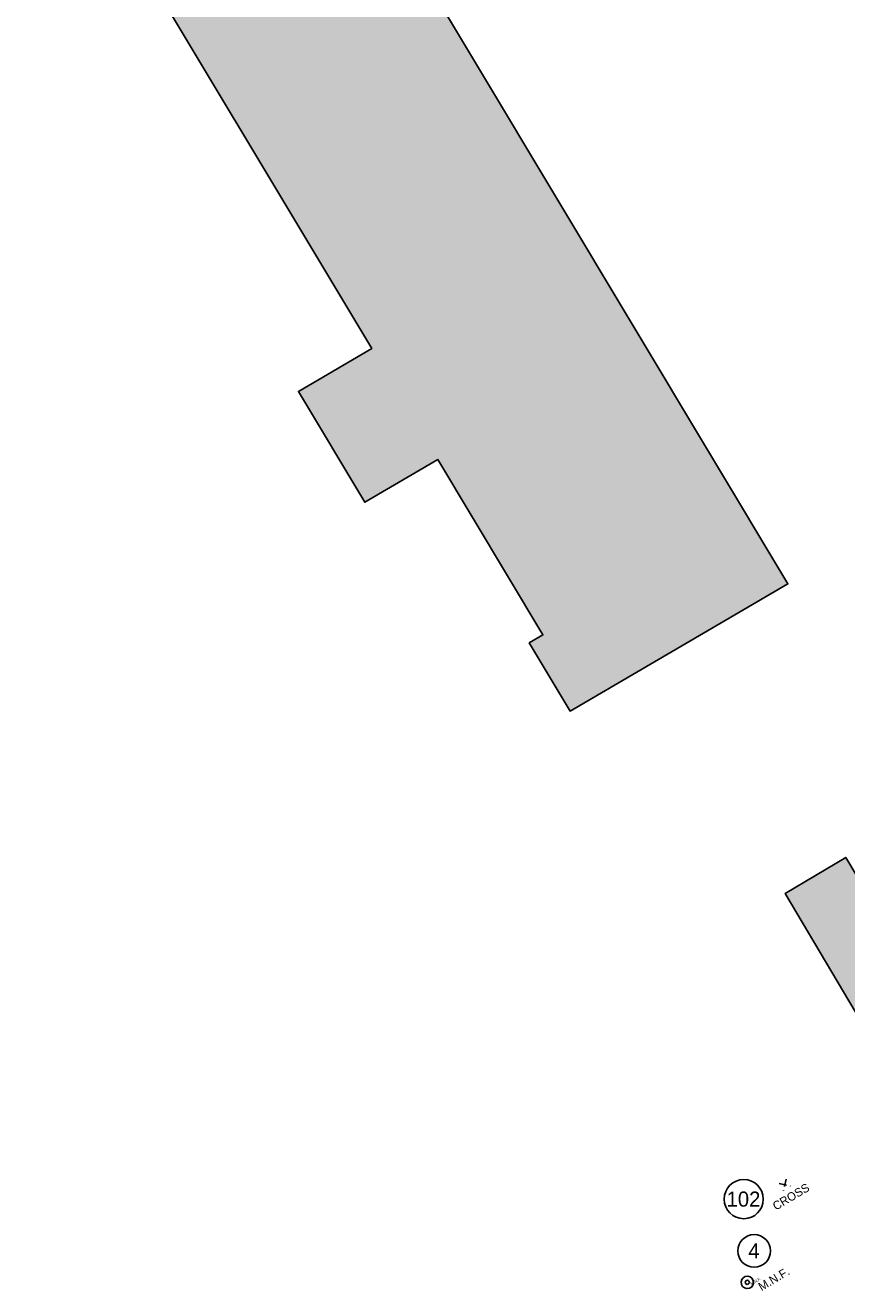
# Model space of a CAD drawing. Header units: feet. Extents: x 1485209 to 1496127, y 336129 to 339496.
# Tile 3 of 8: x 1494948 to 1495356, y 336990 to 337618. Entities that reach past the tile are written whole.
import ezdxf
from ezdxf import colors
from ezdxf.entities.mleader import LeaderData, LeaderLine
from ezdxf.enums import TextEntityAlignment as Align
from ezdxf.math import Vec2, Vec3

# ---------------------------------------------------------------- set-up
doc = ezdxf.new("R2010")
doc.units = ezdxf.units.FT
doc.header["$MEASUREMENT"] = 0
doc.linetypes.add('HIDDEN4', pattern=[0.09375, 0.0625, -0.03125])
for name, color, linetype in [('BD_X_Building', 130, 'Continuous'), ('BD_X_Hatch', 247, 'Continuous'), ('RD_P_Text', 1, 'Continuous'), ('RW_P_Text-Parcel', 140, 'Continuous'), ('RW_X_Text-CLplat', 30, 'Continuous')]:
    doc.layers.add(name, color=color, linetype=linetype)
doc.styles.add('Slanted-Normal', font='font31.shx', dxfattribs={"height": 0.1})
doc.styles.get("Standard").update_dxf_attribs({"font": 'font31.shx'})

# ---------------------------------------------------------------- blocks, each defined once
blk = doc.blocks.new('309')
at = {"color": 0, "linetype": 'HIDDEN4'}
for p, q in [((-0.034, 0.034), (0.034, -0.034)), ((0.034, 0.034), (-0.034, -0.034))]:
    blk.add_line(p, q, dxfattribs=at)

msp = doc.modelspace()

# ---------------------------------------------------------------- hatches: boundary and pattern name
at = {"layer": 'BD_X_Hatch'}
h = msp.add_hatch(color=255, dxfattribs=at)
h.dxf.hatch_style = 1
h.paths.add_polyline_path([(1495019.12, 337853.78), (1494948.27, 337812.43), (1494978.3, 337762.36), (1494966.53, 337755.49), (1494987.63, 337720.31), (1494999.15, 337727.03), (1495014.52, 337701.39), (1494984.5, 337683.86), (1495120.29, 337457.41), (1495083.83, 337436.13), (1495116.81, 337381.13), (1495153.07, 337402.29), (1495205.25, 337315.28), (1495198.45, 337311.31), (1495218.74, 337277.46), (1495326.87, 337340.57)])
h = msp.add_hatch(color=255, dxfattribs=at)
h.dxf.hatch_style = 1
h.paths.add_polyline_path([(1495355.57, 337204.81), (1495325.44, 337186.87), (1495371.9, 337108.84), (1495402.03, 337126.78)])

# ---------------------------------------------------------------- linework, layer by layer
at = {"layer": 'BD_X_Building', "flags": 128}
msp.add_lwpolyline([(1495019.12, 337853.78), (1494948.27, 337812.43), (1494978.3, 337762.36), (1494966.53, 337755.49), (1494987.63, 337720.31), (1494999.15, 337727.03), (1495014.52, 337701.39), (1494984.5, 337683.86), (1495120.29, 337457.41), (1495083.83, 337436.13), (1495116.81, 337381.13), (1495153.07, 337402.29), (1495205.25, 337315.28), (1495198.45, 337311.31), (1495218.74, 337277.46), (1495326.87, 337340.57)], close=True, dxfattribs=at)
at = {"layer": 'BD_X_Building'}
msp.add_lwpolyline([(1495402.03, 337126.78), (1495371.9, 337108.84), (1495325.44, 337186.87), (1495355.57, 337204.81)], close=True, dxfattribs=at)
at = {"layer": 'RW_P_Text-Parcel'}
msp.add_arc((1495306.69, 336993.89, 913), 1.02, 266.53396, 265.53396, dxfattribs=at)
at = {"layer": 'RW_X_Text-CLplat'}
for centre, radius in [((1495304.92, 337035.22, -10.85), 9.72), ((1495310.09, 337009.52, -10.85), 8.1)]:
    msp.add_circle(centre, radius, dxfattribs=at)
msp.add_arc((1495306.69, 336993.89, 913), 3.06, 266.53396, 265.53396, dxfattribs=at)

# ---------------------------------------------------------------- block references
at = {"layer": 'RW_X_Text-CLplat', "xscale": 59.9999999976, "yscale": 59.9999999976, "zscale": 59.9999999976, "rotation": 31.89575310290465}
msp.add_blockref('309', (1495325.36, 337042.36, 913.66), dxfattribs=at)

# ---------------------------------------------------------------- texts
at = {"layer": 'RW_P_Text-Parcel'}
msp.add_text('M.N.F.', height=1.4, rotation=30.84782, dxfattribs=at).set_placement((1495308.77, 336992.44, 913))
at = {"layer": 'RW_X_Text-CLplat'}
for s, p in [('102', (1495304.79, 337031.48, -10.85)), ('4', (1495309.96, 337005.78, -10.85))]:
    msp.add_text(s, height=7.5, dxfattribs=at).set_placement(p, align=Align.CENTER)
for s, p in [('CROSS', (1495320.89, 337029.48, 1470.88)), ('M.N.F.', (1495313.75, 336989.47, 1470.88))]:
    msp.add_text(s, height=4.2, rotation=30.84782, dxfattribs=at).set_placement(p)

# ---------------------------------------------------------------- leaders
at = {"layer": 'RD_P_Text'}
ml = msp.add_multileader_mtext('Standard', dxfattribs=at)
ml.set_content('CONCRETE STEPS', color=256, style='Slanted-Normal')
ml.set_leader_properties()
ml.build(insert=Vec2(0, 0))
ml.multileader.update_dxf_attribs({"dogleg_length": 0.1, "arrow_head_size": 2.8, "scale": 20})
ctx = ml.context
ctx.base_point, ctx.scale, ctx.char_height, ctx.arrow_head_size, ctx.plane_origin, ctx.plane_x_axis, ctx.plane_y_axis = Vec3(1495764.11, 337425.82), 20, 2.5, 2.8, Vec3(1495690.35, 337425.65), Vec3(0.99985, -0.017296), Vec3(0.017296, 0.99985)
ctx.text_align_type = 2
notes = []
notes.append((ctx, [(0, (1, 1, 0), (1495801.36, 337425.18), (-0.99985, 0.017296), 2, [(0, [(1495809.13, 337422.92)], 0, [])])]))
ctx.mtext.insert, ctx.mtext.text_direction, ctx.mtext.rotation, ctx.mtext.width, ctx.mtext.alignment, ctx.mtext.flow_direction = Vec3(1495797.38, 337426.49), Vec3(0.99985, -0.017296), 6.265888, 34.1962, 3, 5
for ctx, leaders in notes:
    for number, flags, end, landing, length, lines in leaders:
        leader = LeaderData()
        leader.index, (leader.has_last_leader_line, leader.has_dogleg_vector, leader.attachment_direction) = number, flags
        leader.last_leader_point, leader.dogleg_vector, leader.dogleg_length = Vec3(end), Vec3(landing), length
        for number, points, colour, breaks in lines:
            line = LeaderLine()
            line.index, line.vertices, line.color, line.breaks = number, Vec3.list(points), colors.encode_raw_color(colour), breaks
            leader.lines.append(line)
        ctx.leaders.append(leader)

doc.saveas('drawing.dxf')
